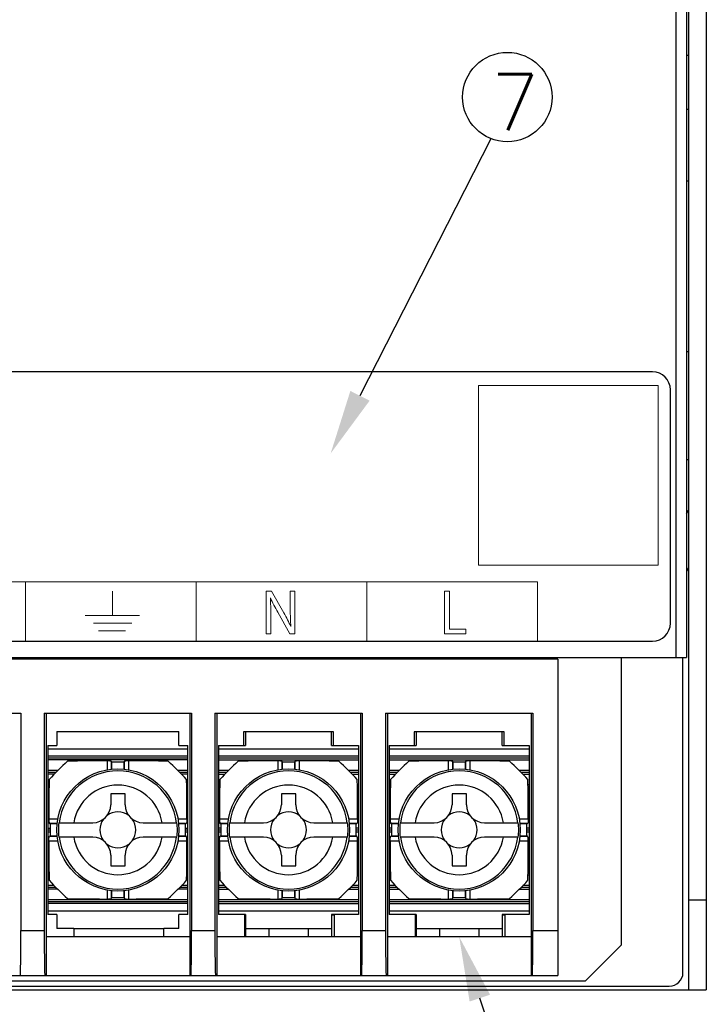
# Model space of a CAD drawing. Header units: millimetres. Extents: x 1519 to 3473, y -1005 to -133.
# Tile 9 of 14: x 1836 to 1874, y -809 to -754. Entities that reach past the tile are written whole.
import ezdxf

# ---------------------------------------------------------------- set-up
doc = ezdxf.new("R2010")
doc.units = ezdxf.units.MM
doc.header["$LTSCALE"] = 1.21
doc.layers.get('0').update_dxf_attribs({"linetype": 'CONTINUOUS'})
for name, color, linetype in [('02___PRT_ALL_AXES', 7, 'CONTINUOUS'), ('20_ALL_FEATURES', 7, 'CONTINUOUS'), ('DIM', 2, 'CONTINUOUS'), ('Layer 1', 255, 'CONTINUOUS')]:
    doc.layers.add(name, color=color, linetype=linetype)
doc.layers.add('AM_5', color=3, linetype='CONTINUOUS', lineweight=25)
doc.styles.add('SIMPLEX', font='SIMPLEX.shx')

# ---------------------------------------------------------------- blocks, each defined once
blk = doc.blocks.new('C')
at = {"layer": 'AM_5', "color": 3}
blk.add_line((-1379.947, 1284.243), (-1387.224, 1269.943), dxfattribs=at)
at = {"layer": 'AM_5', "color": 3, "lineweight": 5}
blk.add_trace([(-1387.759, 1270.215), (-1386.689, 1269.671), (-1388.857, 1266.735)], dxfattribs=at)

msp = doc.modelspace()

# ---------------------------------------------------------------- linework, layer by layer
at = {"color": 3, "linetype": 'Continuous'}
for p, q in [((1873.143, -593.285), (1873.143, -808.285)), ((1873.143, -756.285), (1873.043, -756.285)), ((1873.143, -759.285), (1873.043, -759.285)), ((1873.143, -763.285), (1873.043, -763.285)), ((1760.143, -808.285), (1873.143, -808.285))]:
    msp.add_line(p, q, dxfattribs=at)
at = {"color": 7, "linetype": 'Continuous'}
for p, q in [((1874.143, -593.285), (1874.143, -808.285)), ((1871.143, -773.885), (1762.143, -773.885)), ((1872.143, -787.885), (1872.143, -774.885)), ((1762.143, -788.885), (1871.143, -788.885)), ((1865.887, -789.885), (1778.887, -789.885)), ((1838.987, -789.785), (1838.987, -789.885)), ((1843.787, -789.885), (1843.787, -789.785)), ((1865.887, -789.885), (1865.887, -807.485)), ((1869.427, -805.784), (1869.427, -789.785)), ((1872.843, -807.325), (1872.843, -789.785)), ((1827.787, -792.885), (1835.987, -792.885)), ((1835.987, -792.885), (1835.987, -804.985)), ((1837.287, -792.885), (1845.487, -792.885)), ((1837.287, -792.885), (1837.287, -804.985)), ((1837.387, -792.885), (1837.387, -807.485)), ((1845.387, -792.885), (1845.387, -807.485)), ((1845.487, -792.885), (1845.487, -804.985)), ((1846.787, -792.885), (1854.987, -792.885)), ((1846.787, -792.885), (1846.787, -804.985)), ((1846.887, -792.885), (1846.887, -807.485)), ((1854.887, -792.885), (1854.887, -807.485)), ((1854.987, -792.885), (1854.987, -804.985)), ((1856.287, -792.885), (1864.487, -792.885)), ((1856.287, -792.885), (1856.287, -804.985)), ((1856.387, -792.885), (1856.387, -807.485)), ((1864.387, -792.885), (1864.387, -807.485)), ((1864.487, -792.885), (1864.487, -804.985)), ((1837.987, -793.905), (1844.787, -793.905)), ((1837.987, -793.905), (1837.987, -794.685)), ((1844.787, -794.685), (1844.787, -793.905)), ((1848.487, -793.935), (1848.387, -793.935)), ((1848.387, -793.935), (1848.387, -794.685)), ((1848.487, -793.905), (1853.287, -793.905)), ((1848.487, -793.905), (1848.487, -794.685)), ((1853.287, -794.685), (1853.287, -793.905)), ((1853.392, -793.935), (1853.287, -793.935)), ((1853.392, -794.685), (1853.392, -793.935)), ((1857.987, -793.935), (1857.887, -793.935)), ((1857.887, -793.935), (1857.887, -794.685)), ((1857.987, -793.905), (1862.787, -793.905)), ((1857.987, -793.905), (1857.987, -794.685)), ((1862.787, -794.685), (1862.787, -793.905)), ((1862.892, -793.935), (1862.787, -793.935)), ((1862.892, -794.685), (1862.892, -793.935)), ((1837.487, -794.685), (1837.987, -794.685)), ((1837.487, -794.685), (1837.487, -804.085)), ((1845.287, -794.885), (1837.487, -794.885)), ((1844.787, -794.685), (1845.287, -794.685)), ((1845.287, -804.085), (1845.287, -794.685)), ((1846.987, -794.685), (1848.487, -794.685)), ((1846.987, -794.685), (1846.987, -804.085)), ((1854.787, -794.885), (1846.987, -794.885)), ((1853.287, -794.685), (1854.787, -794.685)), ((1854.787, -794.685), (1854.787, -804.085)), ((1856.487, -794.685), (1857.987, -794.685)), ((1856.487, -794.685), (1856.487, -804.085)), ((1864.287, -794.885), (1856.487, -794.885)), ((1862.787, -794.685), (1864.287, -794.685)), ((1864.287, -794.685), (1864.287, -804.085)), ((1845.287, -795.285), (1837.487, -795.285)), ((1845.287, -795.385), (1837.487, -795.385)), ((1845.287, -795.485), (1837.487, -795.485)), ((1840.782, -795.538), (1840.782, -796.052)), ((1841.037, -795.615), (1841.036, -795.586)), ((1841.036, -795.615), (1841.036, -795.586)), ((1841.036, -796.023), (1841.036, -795.615)), ((1841.037, -795.615), (1841.037, -796.023)), ((1841.738, -795.586), (1841.737, -795.615)), ((1841.737, -796.023), (1841.737, -795.615)), ((1841.738, -795.586), (1841.738, -795.615)), ((1841.738, -795.615), (1841.738, -796.023)), ((1841.992, -796.052), (1841.992, -795.538)), ((1854.787, -795.285), (1846.987, -795.285)), ((1854.787, -795.385), (1846.987, -795.385)), ((1846.987, -795.485), (1854.787, -795.485)), ((1850.282, -795.538), (1850.282, -796.052)), ((1850.537, -795.615), (1850.536, -795.586)), ((1850.536, -795.615), (1850.536, -795.586)), ((1850.536, -796.023), (1850.536, -795.615)), ((1850.537, -795.615), (1850.537, -796.023)), ((1851.238, -795.586), (1851.237, -795.615)), ((1851.237, -796.023), (1851.237, -795.615)), ((1851.238, -795.586), (1851.238, -795.615)), ((1851.238, -795.615), (1851.238, -796.023)), ((1851.492, -796.052), (1851.492, -795.538)), ((1864.287, -795.285), (1856.487, -795.285)), ((1864.287, -795.385), (1856.487, -795.385)), ((1856.487, -795.485), (1864.287, -795.485)), ((1859.782, -795.538), (1859.782, -796.052)), ((1860.037, -795.615), (1860.036, -795.586)), ((1860.036, -795.615), (1860.036, -795.586)), ((1860.036, -796.023), (1860.036, -795.615)), ((1860.037, -795.615), (1860.037, -796.023)), ((1860.738, -795.586), (1860.737, -795.615)), ((1860.737, -796.023), (1860.737, -795.615)), ((1860.738, -795.586), (1860.738, -795.615)), ((1860.738, -795.615), (1860.738, -796.023)), ((1860.992, -796.052), (1860.992, -795.538)), ((1838.039, -796.085), (1837.487, -796.085)), ((1837.939, -796.185), (1837.487, -796.185)), ((1845.287, -796.085), (1844.735, -796.085)), ((1845.287, -796.185), (1844.835, -796.185)), ((1847.539, -796.085), (1846.987, -796.085)), ((1847.439, -796.185), (1846.987, -796.185)), ((1854.787, -796.085), (1854.235, -796.085)), ((1854.787, -796.185), (1854.335, -796.185)), ((1857.039, -796.085), (1856.487, -796.085)), ((1856.939, -796.185), (1856.487, -796.185)), ((1864.287, -796.085), (1863.735, -796.085)), ((1864.287, -796.185), (1863.835, -796.185)), ((1837.842, -796.285), (1837.487, -796.285)), ((1845.287, -796.285), (1844.931, -796.285)), ((1846.987, -796.285), (1847.342, -796.285)), ((1854.431, -796.285), (1854.787, -796.285)), ((1856.487, -796.285), (1856.842, -796.285)), ((1863.931, -796.285), (1864.287, -796.285)), ((1837.558, -796.885), (1837.487, -796.885)), ((1837.556, -796.985), (1837.487, -796.985)), ((1837.554, -797.085), (1837.487, -797.085)), ((1845.287, -796.885), (1845.216, -796.885)), ((1845.287, -796.985), (1845.218, -796.985)), ((1845.287, -797.085), (1845.22, -797.085)), ((1847.058, -796.885), (1846.987, -796.885)), ((1847.056, -796.985), (1846.987, -796.985)), ((1846.987, -797.085), (1847.054, -797.085)), ((1854.787, -796.885), (1854.716, -796.885)), ((1854.787, -796.985), (1854.718, -796.985)), ((1854.72, -797.085), (1854.787, -797.085)), ((1856.558, -796.885), (1856.487, -796.885)), ((1856.556, -796.985), (1856.487, -796.985)), ((1856.487, -797.085), (1856.554, -797.085)), ((1864.287, -796.885), (1864.216, -796.885)), ((1864.287, -796.985), (1864.218, -796.985)), ((1864.22, -797.085), (1864.287, -797.085)), ((1837.547, -797.685), (1837.487, -797.685)), ((1837.546, -797.785), (1837.487, -797.785)), ((1841.787, -797.385), (1840.987, -797.385)), ((1840.987, -797.385), (1840.987, -797.985)), ((1841.787, -797.985), (1841.787, -797.385)), ((1845.287, -797.685), (1845.227, -797.685)), ((1845.228, -797.785), (1845.287, -797.785)), ((1847.047, -797.685), (1846.987, -797.685)), ((1847.046, -797.785), (1846.987, -797.785)), ((1851.287, -797.385), (1850.487, -797.385)), ((1850.487, -797.385), (1850.487, -797.985)), ((1851.287, -797.985), (1851.287, -797.385)), ((1854.787, -797.685), (1854.727, -797.685)), ((1854.787, -797.785), (1854.728, -797.785)), ((1856.547, -797.685), (1856.487, -797.685)), ((1856.546, -797.785), (1856.487, -797.785)), ((1860.787, -797.385), (1859.987, -797.385)), ((1859.987, -797.385), (1859.987, -797.985)), ((1860.787, -797.985), (1860.787, -797.385)), ((1864.287, -797.685), (1864.227, -797.685)), ((1864.287, -797.785), (1864.228, -797.785)), ((1837.487, -797.885), (1837.545, -797.885)), ((1845.229, -797.885), (1845.287, -797.885)), ((1846.987, -797.885), (1847.045, -797.885)), ((1854.729, -797.885), (1854.787, -797.885)), ((1856.487, -797.885), (1856.545, -797.885)), ((1864.229, -797.885), (1864.287, -797.885)), ((1837.487, -798.485), (1837.542, -798.485)), ((1837.487, -798.585), (1837.541, -798.585)), ((1837.487, -798.685), (1837.541, -798.685)), ((1838.055, -798.779), (1837.541, -798.779)), ((1845.233, -798.779), (1844.718, -798.779)), ((1845.232, -798.485), (1845.287, -798.485)), ((1845.233, -798.585), (1845.287, -798.585)), ((1845.233, -798.685), (1845.287, -798.685)), ((1847.042, -798.485), (1846.987, -798.485)), ((1846.987, -798.585), (1847.041, -798.585)), ((1846.987, -798.685), (1847.041, -798.685)), ((1847.555, -798.779), (1847.041, -798.779)), ((1854.733, -798.779), (1854.218, -798.779)), ((1854.787, -798.485), (1854.732, -798.485)), ((1854.733, -798.585), (1854.787, -798.585)), ((1854.733, -798.685), (1854.787, -798.685)), ((1856.542, -798.485), (1856.487, -798.485)), ((1856.487, -798.585), (1856.541, -798.585)), ((1856.487, -798.685), (1856.541, -798.685)), ((1857.055, -798.779), (1856.541, -798.779)), ((1864.233, -798.779), (1863.718, -798.779)), ((1864.287, -798.485), (1864.232, -798.485)), ((1864.233, -798.585), (1864.287, -798.585)), ((1864.233, -798.685), (1864.287, -798.685)), ((1837.487, -799.285), (1837.617, -799.285)), ((1837.487, -799.385), (1837.617, -799.385)), ((1837.487, -799.485), (1837.617, -799.485)), ((1837.588, -799.033), (1837.617, -799.035)), ((1837.588, -799.033), (1837.617, -799.033)), ((1837.617, -799.033), (1838.026, -799.033)), ((1838.026, -799.034), (1837.617, -799.035)), ((1838.099, -798.985), (1839.987, -798.985)), ((1842.787, -798.985), (1844.675, -798.985)), ((1844.749, -799.033), (1845.157, -799.033)), ((1845.157, -799.035), (1844.749, -799.034)), ((1845.157, -799.035), (1845.186, -799.033)), ((1845.157, -799.033), (1845.186, -799.033)), ((1845.157, -799.285), (1845.287, -799.285)), ((1845.157, -799.385), (1845.287, -799.385)), ((1845.157, -799.485), (1845.287, -799.485)), ((1847.117, -799.285), (1846.987, -799.285)), ((1846.987, -799.385), (1847.117, -799.385)), ((1846.987, -799.485), (1847.117, -799.485)), ((1847.088, -799.033), (1847.117, -799.035)), ((1847.088, -799.033), (1847.117, -799.033)), ((1847.117, -799.033), (1847.526, -799.033)), ((1847.526, -799.034), (1847.117, -799.035)), ((1847.599, -798.985), (1849.487, -798.985)), ((1852.287, -798.985), (1854.175, -798.985)), ((1854.249, -799.033), (1854.657, -799.033)), ((1854.657, -799.035), (1854.249, -799.034)), ((1854.657, -799.035), (1854.686, -799.033)), ((1854.657, -799.033), (1854.686, -799.033)), ((1854.787, -799.285), (1854.657, -799.285)), ((1854.657, -799.385), (1854.787, -799.385)), ((1854.657, -799.485), (1854.787, -799.485)), ((1856.617, -799.285), (1856.487, -799.285)), ((1856.487, -799.385), (1856.617, -799.385)), ((1856.487, -799.485), (1856.617, -799.485)), ((1856.588, -799.033), (1856.617, -799.035)), ((1856.588, -799.033), (1856.617, -799.033)), ((1856.617, -799.033), (1857.026, -799.033)), ((1857.026, -799.034), (1856.617, -799.035)), ((1857.099, -798.985), (1858.987, -798.985)), ((1861.787, -798.985), (1863.675, -798.985)), ((1863.749, -799.033), (1864.157, -799.033)), ((1864.157, -799.035), (1863.749, -799.034)), ((1864.157, -799.035), (1864.186, -799.033)), ((1864.157, -799.033), (1864.186, -799.033)), ((1864.287, -799.285), (1864.157, -799.285)), ((1864.157, -799.385), (1864.287, -799.385)), ((1864.157, -799.485), (1864.287, -799.485)), ((1837.541, -799.99), (1838.056, -799.99)), ((1837.617, -799.735), (1837.588, -799.736)), ((1837.617, -799.736), (1837.588, -799.736)), ((1837.617, -799.735), (1838.025, -799.735)), ((1838.025, -799.736), (1837.617, -799.736)), ((1839.987, -799.785), (1838.099, -799.785)), ((1844.675, -799.785), (1842.787, -799.785)), ((1844.719, -799.99), (1845.233, -799.99)), ((1844.748, -799.735), (1845.157, -799.735)), ((1845.157, -799.736), (1844.748, -799.736)), ((1845.186, -799.736), (1845.157, -799.735)), ((1845.186, -799.736), (1845.157, -799.736)), ((1847.041, -799.99), (1847.556, -799.99)), ((1847.117, -799.735), (1847.088, -799.736)), ((1847.117, -799.736), (1847.088, -799.736)), ((1847.117, -799.735), (1847.525, -799.735)), ((1847.525, -799.736), (1847.117, -799.736)), ((1849.487, -799.785), (1847.599, -799.785)), ((1854.175, -799.785), (1852.287, -799.785)), ((1854.219, -799.99), (1854.733, -799.99)), ((1854.248, -799.735), (1854.657, -799.735)), ((1854.657, -799.736), (1854.248, -799.736)), ((1854.686, -799.736), (1854.657, -799.735)), ((1854.686, -799.736), (1854.657, -799.736)), ((1856.541, -799.99), (1857.056, -799.99)), ((1856.617, -799.735), (1856.588, -799.736)), ((1856.617, -799.736), (1856.588, -799.736)), ((1856.617, -799.735), (1857.025, -799.735)), ((1857.025, -799.736), (1856.617, -799.736)), ((1858.987, -799.785), (1857.099, -799.785)), ((1863.675, -799.785), (1861.787, -799.785)), ((1863.719, -799.99), (1864.233, -799.99)), ((1863.748, -799.735), (1864.157, -799.735)), ((1864.157, -799.736), (1863.748, -799.736)), ((1864.186, -799.736), (1864.157, -799.735)), ((1864.186, -799.736), (1864.157, -799.736)), ((1837.487, -800.085), (1837.541, -800.085)), ((1837.487, -800.185), (1837.541, -800.185)), ((1837.487, -800.285), (1837.542, -800.285)), ((1845.232, -800.285), (1845.287, -800.285)), ((1845.233, -800.085), (1845.287, -800.085)), ((1845.233, -800.185), (1845.287, -800.185)), ((1847.041, -800.085), (1846.987, -800.085)), ((1846.987, -800.185), (1847.041, -800.185)), ((1846.987, -800.285), (1847.042, -800.285)), ((1854.732, -800.285), (1854.787, -800.285)), ((1854.787, -800.085), (1854.733, -800.085)), ((1854.733, -800.185), (1854.787, -800.185)), ((1856.541, -800.085), (1856.487, -800.085)), ((1856.487, -800.185), (1856.541, -800.185)), ((1856.487, -800.285), (1856.542, -800.285)), ((1864.232, -800.285), (1864.287, -800.285)), ((1864.287, -800.085), (1864.233, -800.085)), ((1864.233, -800.185), (1864.287, -800.185)), ((1837.487, -800.885), (1837.545, -800.885)), ((1837.546, -800.985), (1837.487, -800.985)), ((1837.547, -801.085), (1837.487, -801.085)), ((1840.987, -800.785), (1840.987, -801.385)), ((1841.787, -801.385), (1841.787, -800.785)), ((1845.227, -801.085), (1845.287, -801.085)), ((1845.287, -800.985), (1845.228, -800.985)), ((1845.229, -800.885), (1845.287, -800.885)), ((1846.987, -800.885), (1847.045, -800.885)), ((1847.046, -800.985), (1846.987, -800.985)), ((1846.987, -801.085), (1847.047, -801.085)), ((1850.487, -800.785), (1850.487, -801.385)), ((1851.287, -801.385), (1851.287, -800.785)), ((1854.727, -801.085), (1854.787, -801.085)), ((1854.787, -800.985), (1854.728, -800.985)), ((1854.729, -800.885), (1854.787, -800.885)), ((1856.487, -800.885), (1856.545, -800.885)), ((1856.546, -800.985), (1856.487, -800.985)), ((1856.487, -801.085), (1856.547, -801.085)), ((1859.987, -800.785), (1859.987, -801.385)), ((1860.787, -801.385), (1860.787, -800.785)), ((1864.227, -801.085), (1864.287, -801.085)), ((1864.287, -800.985), (1864.228, -800.985)), ((1864.229, -800.885), (1864.287, -800.885)), ((1837.554, -801.685), (1837.487, -801.685)), ((1840.987, -801.385), (1841.787, -801.385)), ((1845.287, -801.685), (1845.22, -801.685)), ((1847.054, -801.685), (1846.987, -801.685)), ((1850.487, -801.385), (1851.287, -801.385)), ((1854.787, -801.685), (1854.72, -801.685)), ((1856.554, -801.685), (1856.487, -801.685)), ((1859.987, -801.385), (1860.787, -801.385)), ((1864.287, -801.685), (1864.22, -801.685)), ((1837.556, -801.785), (1837.487, -801.785)), ((1837.558, -801.885), (1837.487, -801.885)), ((1845.287, -801.885), (1845.216, -801.885)), ((1845.287, -801.785), (1845.218, -801.785)), ((1847.056, -801.785), (1846.987, -801.785)), ((1846.987, -801.885), (1847.058, -801.885)), ((1854.716, -801.885), (1854.787, -801.885)), ((1854.787, -801.785), (1854.718, -801.785)), ((1856.556, -801.785), (1856.487, -801.785)), ((1856.487, -801.885), (1856.558, -801.885)), ((1864.216, -801.885), (1864.287, -801.885)), ((1864.287, -801.785), (1864.218, -801.785)), ((1837.842, -802.485), (1837.487, -802.485)), ((1837.939, -802.585), (1837.487, -802.585)), ((1838.039, -802.685), (1837.487, -802.685)), ((1840.782, -802.717), (1840.782, -803.231)), ((1841.036, -803.155), (1841.036, -802.746)), ((1841.037, -802.746), (1841.037, -803.154)), ((1841.737, -803.154), (1841.737, -802.746)), ((1841.738, -802.746), (1841.738, -803.155)), ((1841.992, -803.231), (1841.992, -802.717)), ((1845.287, -802.685), (1844.735, -802.685)), ((1845.287, -802.585), (1844.835, -802.585)), ((1845.287, -802.485), (1844.931, -802.485)), ((1847.342, -802.485), (1846.987, -802.485)), ((1847.439, -802.585), (1846.987, -802.585)), ((1846.987, -802.685), (1847.539, -802.685)), ((1850.282, -802.717), (1850.282, -803.231)), ((1850.536, -803.155), (1850.536, -802.746)), ((1850.537, -802.746), (1850.537, -803.154)), ((1851.237, -803.154), (1851.237, -802.746)), ((1851.238, -802.746), (1851.238, -803.155)), ((1851.492, -803.231), (1851.492, -802.717)), ((1854.235, -802.685), (1854.787, -802.685)), ((1854.787, -802.585), (1854.335, -802.585)), ((1854.787, -802.485), (1854.431, -802.485)), ((1856.842, -802.485), (1856.487, -802.485)), ((1856.939, -802.585), (1856.487, -802.585)), ((1856.487, -802.685), (1857.039, -802.685)), ((1859.782, -802.717), (1859.782, -803.231)), ((1860.036, -803.155), (1860.036, -802.746)), ((1860.037, -802.746), (1860.037, -803.154)), ((1860.737, -803.154), (1860.737, -802.746)), ((1860.738, -802.746), (1860.738, -803.155)), ((1860.992, -803.231), (1860.992, -802.717)), ((1863.735, -802.685), (1864.287, -802.685)), ((1864.287, -802.585), (1863.835, -802.585)), ((1864.287, -802.485), (1863.931, -802.485)), ((1845.287, -803.285), (1837.487, -803.285)), ((1841.036, -803.183), (1841.037, -803.154)), ((1841.036, -803.183), (1841.036, -803.155)), ((1841.737, -803.154), (1841.738, -803.183)), ((1841.738, -803.155), (1841.738, -803.183)), ((1854.787, -803.285), (1846.987, -803.285)), ((1850.536, -803.183), (1850.537, -803.154)), ((1850.536, -803.183), (1850.536, -803.155)), ((1851.237, -803.154), (1851.238, -803.183)), ((1851.238, -803.155), (1851.238, -803.183)), ((1864.287, -803.285), (1856.487, -803.285)), ((1860.036, -803.183), (1860.037, -803.154)), ((1860.036, -803.183), (1860.036, -803.155)), ((1860.737, -803.154), (1860.738, -803.183)), ((1860.738, -803.155), (1860.738, -803.183)), ((1873.143, -803.285), (1874.143, -803.285)), ((1845.287, -803.385), (1837.487, -803.385)), ((1845.287, -803.485), (1837.487, -803.485)), ((1837.487, -803.885), (1845.287, -803.885)), ((1854.787, -803.385), (1846.987, -803.385)), ((1846.987, -803.485), (1854.787, -803.485)), ((1846.987, -803.885), (1854.787, -803.885)), ((1864.287, -803.385), (1856.487, -803.385)), ((1856.487, -803.485), (1864.287, -803.485)), ((1856.487, -803.885), (1864.287, -803.885)), ((1837.987, -804.085), (1837.487, -804.085)), ((1837.987, -804.085), (1837.987, -804.864)), ((1845.287, -804.085), (1844.787, -804.085)), ((1844.787, -804.864), (1844.787, -804.085)), ((1848.487, -804.085), (1846.987, -804.085)), ((1848.487, -804.135), (1848.437, -804.135)), ((1848.437, -804.135), (1848.437, -805.335)), ((1848.487, -804.085), (1848.487, -805.335)), ((1854.787, -804.085), (1853.287, -804.085)), ((1853.287, -804.085), (1853.287, -805.335)), ((1853.437, -804.135), (1853.287, -804.135)), ((1853.437, -805.335), (1853.437, -804.135)), ((1857.987, -804.085), (1856.487, -804.085)), ((1857.987, -804.135), (1857.937, -804.135)), ((1857.937, -804.135), (1857.937, -805.335)), ((1857.987, -804.085), (1857.987, -805.335)), ((1864.287, -804.085), (1862.787, -804.085)), ((1862.787, -804.085), (1862.787, -805.335)), ((1862.937, -804.135), (1862.787, -804.135)), ((1862.937, -805.335), (1862.937, -804.135)), ((1835.987, -804.985), (1837.287, -804.985)), ((1838.937, -804.864), (1837.987, -804.864)), ((1838.937, -804.864), (1838.937, -805.335)), ((1843.937, -804.885), (1838.937, -804.885)), ((1844.787, -804.864), (1843.937, -804.864)), ((1843.937, -805.335), (1843.937, -804.864)), ((1845.487, -804.985), (1846.787, -804.985)), ((1853.287, -804.885), (1848.487, -804.885)), ((1849.787, -804.885), (1849.787, -805.335)), ((1851.987, -804.885), (1851.987, -805.335)), ((1854.987, -804.985), (1856.287, -804.985)), ((1862.787, -804.885), (1857.987, -804.885)), ((1859.287, -804.885), (1859.287, -805.335)), ((1861.487, -804.885), (1861.487, -805.335)), ((1864.487, -804.985), (1865.887, -804.985)), ((1845.387, -805.335), (1837.387, -805.335)), ((1854.887, -805.335), (1846.887, -805.335)), ((1864.387, -805.335), (1856.387, -805.335)), ((1867.427, -807.784), (1869.427, -805.784)), ((1778.887, -807.485), (1865.887, -807.485)), ((1761.414, -808.085), (1872.083, -808.085)), ((1765.837, -807.784), (1867.427, -807.784)), ((1873.143, -808.285), (1874.143, -808.285))]:
    msp.add_line(p, q, dxfattribs=at)
at = {"lineweight": 9}
for p, q in [((1861.453, -784.646), (1861.453, -774.646)), ((1861.453, -774.646), (1871.454, -774.646)), ((1871.454, -774.646), (1871.454, -784.646)), ((1871.454, -784.646), (1861.453, -784.646)), ((1779.228, -785.585), (1864.737, -785.585)), ((1836.237, -785.585), (1836.237, -788.885)), ((1845.737, -785.585), (1845.737, -788.885)), ((1855.237, -785.585), (1855.237, -788.885)), ((1864.737, -785.585), (1864.737, -788.885))]:
    msp.add_line(p, q, dxfattribs=at)
at = {"lineweight": 18}
for p, q in [((1841.079, -787.444), (1841.079, -786.096)), ((1839.566, -787.444), (1842.592, -787.444)), ((1840.02, -787.876), (1842.166, -787.876)), ((1840.299, -788.308), (1841.808, -788.308))]:
    msp.add_line(p, q, dxfattribs=at)
at = {"color": 7, "linetype": 'Continuous'}
for centre in [(1841.387, -799.385), (1850.887, -799.385), (1860.387, -799.385)]:
    msp.add_circle(centre, 3.4, dxfattribs=at)
for centre, radius, start, end in [((1871.143, -774.885), 1, 0, 90), ((1871.143, -787.885), 1, 270, 0), ((1850.335, -808.332), 17.356, 132.6225, 137.3776), ((1841.387, -991.761), 196.146, 89.89777, 90.10223), ((1832.439, -808.333), 17.356, 42.6225, 47.3776), ((1859.835, -808.332), 17.356, 132.6225, 137.3776), ((1850.887, -991.761), 196.146, 89.89777, 90.10223), ((1841.939, -808.333), 17.356, 42.6225, 47.3776), ((1869.335, -808.332), 17.356, 132.6225, 137.3776), ((1860.387, -991.761), 196.146, 89.89777, 90.10223), ((1851.439, -808.333), 17.356, 42.6225, 47.3776), ((1841.387, -799.385), 3.289, 6.9856, 173.0144), ((1850.887, -799.385), 3.289, 6.9856, 173.0144), ((1860.387, -799.385), 3.289, 6.9856, 173.0144), ((1841.387, -799.385), 2.492, 9.2369, 170.7631), ((1850.887, -799.385), 2.492, 9.2369, 170.7631), ((1860.387, -799.385), 2.492, 9.2369, 170.7631), ((1839.987, -797.985), 1, 270, 0), ((1841.387, -799.385), 1, 53.1301, 126.8699), ((1842.787, -797.985), 1, 180, 270), ((1849.487, -797.985), 1, 270, 0), ((1850.887, -799.385), 1, 53.1301, 126.8699), ((1852.287, -797.985), 1, 180, 270), ((1858.987, -797.985), 1, 270, 0), ((1860.387, -799.385), 1, 53.1301, 126.8699), ((1861.787, -797.985), 1, 180, 270), ((1841.387, -799.385), 1, 143.1301, 216.8699), ((1841.387, -799.385), 1, 323.1301, 36.8699), ((1850.887, -799.385), 1, 143.1301, 216.8699), ((1850.887, -799.385), 1, 323.1301, 36.8699), ((1860.387, -799.385), 1, 143.1301, 216.8699), ((1860.387, -799.385), 1, 323.1301, 36.8699), ((2033.763, -799.385), 196.146, 179.89777, 180.10223), ((1841.387, -799.385), 3.313, 173.0645, 186.9356), ((1841.387, -799.385), 3.313, 353.0645, 6.9356), ((1649.011, -799.385), 196.146, 359.89777, 0.10223), ((2043.263, -799.385), 196.146, 179.89777, 180.10223), ((1850.887, -799.385), 3.313, 173.0645, 186.9356), ((1850.887, -799.385), 3.313, 353.0645, 6.9356), ((1658.511, -799.385), 196.146, 359.89777, 0.10223), ((2052.763, -799.385), 196.146, 179.89777, 180.10223), ((1860.387, -799.385), 3.313, 173.0645, 186.9356), ((1860.387, -799.385), 3.313, 353.0645, 6.9356), ((1668.011, -799.385), 196.146, 359.89777, 0.10223), ((1841.387, -799.385), 3.289, 186.9856, 353.0144), ((1841.387, -799.385), 2.492, 189.2369, 350.7631), ((1839.987, -800.785), 1, 0, 90), ((1842.787, -800.785), 1, 90, 180), ((1850.887, -799.385), 3.289, 186.9856, 353.0144), ((1850.887, -799.385), 2.492, 189.2369, 350.7631), ((1849.487, -800.785), 1, 0, 90), ((1852.287, -800.785), 1, 90, 180), ((1860.387, -799.385), 3.289, 186.9856, 353.0144), ((1860.387, -799.385), 2.492, 189.2369, 350.7631), ((1858.987, -800.785), 1, 0, 90), ((1861.787, -800.785), 1, 90, 180), ((1841.387, -799.385), 1, 233.1301, 306.8699), ((1850.887, -799.385), 1, 233.1301, 306.8699), ((1860.387, -799.385), 1, 233.1301, 306.8699), ((1850.335, -790.437), 17.356, 222.6225, 227.3776), ((1832.439, -790.437), 17.356, 312.6225, 317.3776), ((1859.835, -790.437), 17.356, 222.6225, 227.3776), ((1841.939, -790.437), 17.356, 312.6225, 317.3776), ((1869.335, -790.437), 17.356, 222.6225, 227.3776), ((1851.439, -790.437), 17.356, 312.6225, 317.3776), ((1841.387, -607.009), 196.146, 269.89777, 270.10223), ((1850.887, -607.009), 196.146, 269.89777, 270.10223), ((1860.387, -607.009), 196.146, 269.89777, 270.10223), ((1872.083, -807.325), 0.76, 270, 0)]:
    msp.add_arc(centre, radius, start, end, dxfattribs=at)
for centre, start_param, end_param in [((1835.954, -804.985), -0.000022, 1.570775), ((1837.32, -804.985), -1.570775, 0.000022), ((1845.454, -804.985), -0.000022, 1.570775), ((1846.82, -804.985), -1.570775, 0.000022), ((1854.954, -804.985), -0.000022, 1.570775), ((1856.32, -804.985), -1.570775, 0.000022), ((1864.454, -804.985), -0.000022, 1.570775)]:
    msp.add_ellipse(centre, major_axis=(0, -2.5), ratio=0.013333, start_param=start_param, end_param=end_param, dxfattribs=at)
for points, knots in [([(1840.782, -795.538), (1840.415, -795.539), (1839.681, -795.543), (1838.948, -795.551), (1838.582, -795.561)], [0, 0, 0, 0, 0.500747, 1, 1, 1, 1]), ([(1840.959, -795.551), (1840.946, -795.549), (1840.887, -795.54), (1840.828, -795.538), (1840.782, -795.538)], [0, 0, 0, 0, 0.216926, 1, 1, 1, 1]), ([(1841.036, -795.586), (1841.035, -795.577), (1841.003, -795.56), (1840.978, -795.555), (1840.959, -795.551)], [0, 0, 0, 0, 0.320344, 1, 1, 1, 1]), ([(1841.992, -795.538), (1841.96, -795.538), (1841.9, -795.539), (1841.82, -795.55), (1841.77, -795.56), (1841.739, -795.577), (1841.738, -795.586)], [0, 0, 0, 0, 0.367744, 0.681491, 0.897661, 1, 1, 1, 1]), ([(1844.192, -795.561), (1843.826, -795.551), (1843.093, -795.543), (1842.359, -795.539), (1841.992, -795.538)], [0, 0, 0, 0, 0.499254, 1, 1, 1, 1]), ([(1850.282, -795.538), (1849.915, -795.539), (1849.181, -795.543), (1848.448, -795.551), (1848.082, -795.561)], [0, 0, 0, 0, 0.500747, 1, 1, 1, 1]), ([(1850.459, -795.551), (1850.446, -795.549), (1850.387, -795.54), (1850.328, -795.538), (1850.282, -795.538)], [0, 0, 0, 0, 0.216926, 1, 1, 1, 1]), ([(1850.536, -795.586), (1850.535, -795.577), (1850.503, -795.56), (1850.478, -795.555), (1850.459, -795.551)], [0, 0, 0, 0, 0.320344, 1, 1, 1, 1]), ([(1851.492, -795.538), (1851.46, -795.538), (1851.4, -795.539), (1851.32, -795.55), (1851.27, -795.56), (1851.239, -795.577), (1851.238, -795.586)], [0, 0, 0, 0, 0.367744, 0.681491, 0.897661, 1, 1, 1, 1]), ([(1853.692, -795.561), (1853.326, -795.551), (1852.593, -795.543), (1851.859, -795.539), (1851.492, -795.538)], [0, 0, 0, 0, 0.499254, 1, 1, 1, 1]), ([(1859.782, -795.538), (1859.415, -795.539), (1858.681, -795.543), (1857.948, -795.551), (1857.582, -795.561)], [0, 0, 0, 0, 0.500747, 1, 1, 1, 1]), ([(1859.959, -795.551), (1859.946, -795.549), (1859.887, -795.54), (1859.828, -795.538), (1859.782, -795.538)], [0, 0, 0, 0, 0.216926, 1, 1, 1, 1]), ([(1860.036, -795.586), (1860.035, -795.577), (1860.003, -795.56), (1859.978, -795.555), (1859.959, -795.551)], [0, 0, 0, 0, 0.320344, 1, 1, 1, 1]), ([(1860.992, -795.538), (1860.96, -795.538), (1860.9, -795.539), (1860.82, -795.55), (1860.77, -795.56), (1860.739, -795.577), (1860.738, -795.586)], [0, 0, 0, 0, 0.367744, 0.681491, 0.897661, 1, 1, 1, 1]), ([(1863.192, -795.561), (1862.826, -795.551), (1862.093, -795.543), (1861.359, -795.539), (1860.992, -795.538)], [0, 0, 0, 0, 0.499254, 1, 1, 1, 1]), ([(1837.564, -796.58), (1837.553, -796.945), (1837.545, -797.679), (1837.541, -798.412), (1837.54, -798.779)], [0, 0, 0, 0, 0.499254, 1, 1, 1, 1]), ([(1845.234, -798.779), (1845.233, -798.412), (1845.228, -797.679), (1845.221, -796.945), (1845.21, -796.58)], [0, 0, 0, 0, 0.500747, 1, 1, 1, 1]), ([(1847.064, -796.58), (1847.053, -796.945), (1847.045, -797.679), (1847.041, -798.412), (1847.04, -798.779)], [0, 0, 0, 0, 0.499254, 1, 1, 1, 1]), ([(1854.734, -798.779), (1854.733, -798.412), (1854.728, -797.679), (1854.721, -796.945), (1854.71, -796.58)], [0, 0, 0, 0, 0.500747, 1, 1, 1, 1]), ([(1856.564, -796.58), (1856.553, -796.945), (1856.545, -797.679), (1856.541, -798.412), (1856.54, -798.779)], [0, 0, 0, 0, 0.499254, 1, 1, 1, 1]), ([(1864.234, -798.779), (1864.233, -798.412), (1864.228, -797.679), (1864.221, -796.945), (1864.21, -796.58)], [0, 0, 0, 0, 0.500747, 1, 1, 1, 1]), ([(1837.54, -798.779), (1837.54, -798.812), (1837.542, -798.871), (1837.552, -798.952), (1837.563, -799.002), (1837.579, -799.033), (1837.588, -799.033)], [0, 0, 0, 0, 0.367744, 0.681491, 0.897661, 1, 1, 1, 1]), ([(1845.234, -798.779), (1845.234, -798.812), (1845.232, -798.871), (1845.222, -798.952), (1845.211, -799.002), (1845.195, -799.033), (1845.186, -799.033)], [0, 0, 0, 0, 0.367713, 0.681557, 0.897623, 1, 1, 1, 1]), ([(1847.04, -798.779), (1847.04, -798.812), (1847.042, -798.871), (1847.052, -798.952), (1847.063, -799.002), (1847.079, -799.033), (1847.088, -799.033)], [0, 0, 0, 0, 0.367744, 0.681491, 0.897661, 1, 1, 1, 1]), ([(1854.734, -798.779), (1854.734, -798.812), (1854.732, -798.871), (1854.722, -798.952), (1854.711, -799.002), (1854.695, -799.033), (1854.686, -799.033)], [0, 0, 0, 0, 0.367713, 0.681557, 0.897623, 1, 1, 1, 1]), ([(1856.54, -798.779), (1856.54, -798.812), (1856.542, -798.871), (1856.552, -798.952), (1856.563, -799.002), (1856.579, -799.033), (1856.588, -799.033)], [0, 0, 0, 0, 0.367744, 0.681491, 0.897661, 1, 1, 1, 1]), ([(1864.234, -798.779), (1864.234, -798.812), (1864.232, -798.871), (1864.222, -798.952), (1864.211, -799.002), (1864.195, -799.033), (1864.186, -799.033)], [0, 0, 0, 0, 0.367713, 0.681557, 0.897623, 1, 1, 1, 1]), ([(1837.54, -799.99), (1837.54, -799.957), (1837.542, -799.898), (1837.552, -799.817), (1837.563, -799.767), (1837.579, -799.736), (1837.588, -799.736)], [0, 0, 0, 0, 0.367713, 0.681557, 0.897623, 1, 1, 1, 1]), ([(1837.54, -799.99), (1837.541, -800.357), (1837.545, -801.09), (1837.553, -801.824), (1837.564, -802.19)], [0, 0, 0, 0, 0.500747, 1, 1, 1, 1]), ([(1845.234, -799.99), (1845.234, -799.957), (1845.232, -799.898), (1845.222, -799.817), (1845.211, -799.767), (1845.195, -799.736), (1845.186, -799.736)], [0, 0, 0, 0, 0.367744, 0.681491, 0.897661, 1, 1, 1, 1]), ([(1845.21, -802.19), (1845.221, -801.824), (1845.228, -801.09), (1845.233, -800.357), (1845.234, -799.99)], [0, 0, 0, 0, 0.499254, 1, 1, 1, 1]), ([(1847.04, -799.99), (1847.04, -799.957), (1847.042, -799.898), (1847.052, -799.817), (1847.063, -799.767), (1847.079, -799.736), (1847.088, -799.736)], [0, 0, 0, 0, 0.367713, 0.681557, 0.897623, 1, 1, 1, 1]), ([(1847.04, -799.99), (1847.041, -800.357), (1847.045, -801.09), (1847.053, -801.824), (1847.064, -802.19)], [0, 0, 0, 0, 0.500747, 1, 1, 1, 1]), ([(1854.734, -799.99), (1854.734, -799.957), (1854.732, -799.898), (1854.722, -799.817), (1854.711, -799.767), (1854.695, -799.736), (1854.686, -799.736)], [0, 0, 0, 0, 0.367744, 0.681491, 0.897661, 1, 1, 1, 1]), ([(1854.71, -802.19), (1854.721, -801.824), (1854.728, -801.09), (1854.733, -800.357), (1854.734, -799.99)], [0, 0, 0, 0, 0.499254, 1, 1, 1, 1]), ([(1856.54, -799.99), (1856.54, -799.957), (1856.542, -799.898), (1856.552, -799.817), (1856.563, -799.767), (1856.579, -799.736), (1856.588, -799.736)], [0, 0, 0, 0, 0.367713, 0.681557, 0.897623, 1, 1, 1, 1]), ([(1856.54, -799.99), (1856.541, -800.357), (1856.545, -801.09), (1856.553, -801.824), (1856.564, -802.19)], [0, 0, 0, 0, 0.500747, 1, 1, 1, 1]), ([(1864.234, -799.99), (1864.234, -799.957), (1864.232, -799.898), (1864.222, -799.817), (1864.211, -799.767), (1864.195, -799.736), (1864.186, -799.736)], [0, 0, 0, 0, 0.367744, 0.681491, 0.897661, 1, 1, 1, 1]), ([(1864.21, -802.19), (1864.221, -801.824), (1864.228, -801.09), (1864.233, -800.357), (1864.234, -799.99)], [0, 0, 0, 0, 0.499254, 1, 1, 1, 1]), ([(1838.582, -803.208), (1838.948, -803.218), (1839.681, -803.226), (1840.415, -803.23), (1840.782, -803.231)], [0, 0, 0, 0, 0.499254, 1, 1, 1, 1]), ([(1840.782, -803.231), (1840.814, -803.231), (1840.874, -803.23), (1840.954, -803.22), (1841.004, -803.209), (1841.035, -803.192), (1841.036, -803.183)], [0, 0, 0, 0, 0.367744, 0.681491, 0.897661, 1, 1, 1, 1]), ([(1841.738, -803.183), (1841.739, -803.193), (1841.771, -803.209), (1841.796, -803.214), (1841.815, -803.218)], [0, 0, 0, 0, 0.320344, 1, 1, 1, 1]), ([(1841.815, -803.218), (1841.828, -803.22), (1841.886, -803.229), (1841.946, -803.232), (1841.992, -803.231)], [0, 0, 0, 0, 0.216926, 1, 1, 1, 1]), ([(1841.992, -803.231), (1842.359, -803.23), (1843.093, -803.226), (1843.826, -803.218), (1844.192, -803.208)], [0, 0, 0, 0, 0.500747, 1, 1, 1, 1]), ([(1848.082, -803.208), (1848.448, -803.218), (1849.181, -803.226), (1849.915, -803.23), (1850.282, -803.231)], [0, 0, 0, 0, 0.499254, 1, 1, 1, 1]), ([(1850.282, -803.231), (1850.314, -803.231), (1850.374, -803.23), (1850.454, -803.22), (1850.504, -803.209), (1850.535, -803.192), (1850.536, -803.183)], [0, 0, 0, 0, 0.367744, 0.681491, 0.897661, 1, 1, 1, 1]), ([(1851.238, -803.183), (1851.239, -803.193), (1851.271, -803.209), (1851.296, -803.214), (1851.315, -803.218)], [0, 0, 0, 0, 0.320344, 1, 1, 1, 1]), ([(1851.315, -803.218), (1851.328, -803.22), (1851.386, -803.229), (1851.446, -803.232), (1851.492, -803.231)], [0, 0, 0, 0, 0.216926, 1, 1, 1, 1]), ([(1851.492, -803.231), (1851.859, -803.23), (1852.593, -803.226), (1853.326, -803.218), (1853.692, -803.208)], [0, 0, 0, 0, 0.500747, 1, 1, 1, 1]), ([(1857.582, -803.208), (1857.948, -803.218), (1858.681, -803.226), (1859.415, -803.23), (1859.782, -803.231)], [0, 0, 0, 0, 0.499254, 1, 1, 1, 1]), ([(1859.782, -803.231), (1859.814, -803.231), (1859.874, -803.23), (1859.954, -803.22), (1860.004, -803.209), (1860.035, -803.192), (1860.036, -803.183)], [0, 0, 0, 0, 0.367744, 0.681491, 0.897661, 1, 1, 1, 1]), ([(1860.738, -803.183), (1860.739, -803.193), (1860.771, -803.209), (1860.796, -803.214), (1860.815, -803.218)], [0, 0, 0, 0, 0.320344, 1, 1, 1, 1]), ([(1860.815, -803.218), (1860.828, -803.22), (1860.886, -803.229), (1860.946, -803.232), (1860.992, -803.231)], [0, 0, 0, 0, 0.216926, 1, 1, 1, 1]), ([(1860.992, -803.231), (1861.359, -803.23), (1862.093, -803.226), (1862.826, -803.218), (1863.192, -803.208)], [0, 0, 0, 0, 0.500747, 1, 1, 1, 1])]:
    msp.add_open_spline(points, degree=3, knots=knots, dxfattribs=at)
at = {"layer": '02___PRT_ALL_AXES', "color": 3, "linetype": 'Continuous'}
for p, q in [((1873.143, -772.785), (1873.043, -772.785)), ((1873.143, -778.785), (1873.043, -778.785))]:
    msp.add_line(p, q, dxfattribs=at)
at = {"layer": '02___PRT_ALL_AXES', "color": 7, "linetype": 'Continuous'}
for p, q in [((1873.043, -781.785), (1873.143, -781.593)), ((1873.043, -784.785), (1873.143, -784.976))]:
    msp.add_line(p, q, dxfattribs=at)
at = {"layer": '20_ALL_FEATURES', "color": 3, "linetype": 'Continuous'}
for p, q in [((1872.443, -599.985), (1872.443, -789.785)), ((1873.043, -599.985), (1873.043, -789.785)), ((1760.243, -789.785), (1873.043, -789.785))]:
    msp.add_line(p, q, dxfattribs=at)
at = {"layer": 'DIM'}
msp.add_circle((1863.067, -758.597), 2.488, dxfattribs=at)
at = {"layer": 'Layer 1', "color": 242, "lineweight": 25, "true_color": 0xbe1e2d}
msp.add_line((1864.7, -788.885), (1864.7, -788.885), dxfattribs=at)
at = {"layer": 'Layer 1', "lineweight": 0}
msp.add_lwpolyline([(1859.565, -786.096), (1859.842, -786.096), (1859.842, -788.217), (1860.756, -788.217), (1860.756, -788.474), (1859.565, -788.474), (1859.565, -786.096)], dxfattribs=at)
msp.add_open_spline([(1849.637, -788.474), (1849.637, -788.474), (1849.637, -786.096), (1849.637, -786.096), (1849.637, -786.096), (1849.939, -786.096), (1849.939, -786.096), (1849.939, -786.096), (1850.625, -787.299), (1850.625, -787.299), (1850.783, -787.578), (1850.907, -787.828), (1851.009, -788.072), (1851.009, -788.072), (1851.015, -788.068), (1851.015, -788.068), (1850.99, -787.751), (1850.984, -787.461), (1850.984, -787.091), (1850.984, -787.091), (1850.984, -786.096), (1850.984, -786.096), (1850.984, -786.096), (1851.244, -786.096), (1851.244, -786.096), (1851.244, -786.096), (1851.244, -788.474), (1851.244, -788.474), (1851.244, -788.474), (1850.964, -788.474), (1850.964, -788.474), (1850.964, -788.474), (1850.285, -787.267), (1850.285, -787.267), (1850.135, -787.003), (1849.992, -786.731), (1849.885, -786.473), (1849.885, -786.473), (1849.875, -786.477), (1849.875, -786.477), (1849.891, -786.777), (1849.897, -787.063), (1849.897, -787.458), (1849.897, -787.458), (1849.897, -788.474), (1849.897, -788.474), (1849.897, -788.474), (1849.637, -788.474), (1849.637, -788.474)], degree=3, knots=[0, 0, 0, 0, 1, 1, 1, 2, 2, 2, 3, 3, 3, 4, 4, 4, 5, 5, 5, 6, 6, 6, 7, 7, 7, 8, 8, 8, 9, 9, 9, 10, 10, 10, 11, 11, 11, 12, 12, 12, 13, 13, 13, 14, 14, 14, 15, 15, 15, 16, 16, 16, 16], dxfattribs=at)

# ---------------------------------------------------------------- block references
at = {"layer": 'DIM'}
msp.add_blockref('C', (3242.088, -2045.168), dxfattribs=at)
at = {"layer": 'DIM', "rotation": 225.5771091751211}
msp.add_blockref('C', (-16.435, -910.597), dxfattribs=at)

# ---------------------------------------------------------------- texts
at = {"layer": 'DIM', "linetype": 'Continuous', "style": 'SIMPLEX'}
msp.add_text('7', height=3.11, dxfattribs=at).set_placement((1862.162, -760.441))

doc.saveas('drawing.dxf')
